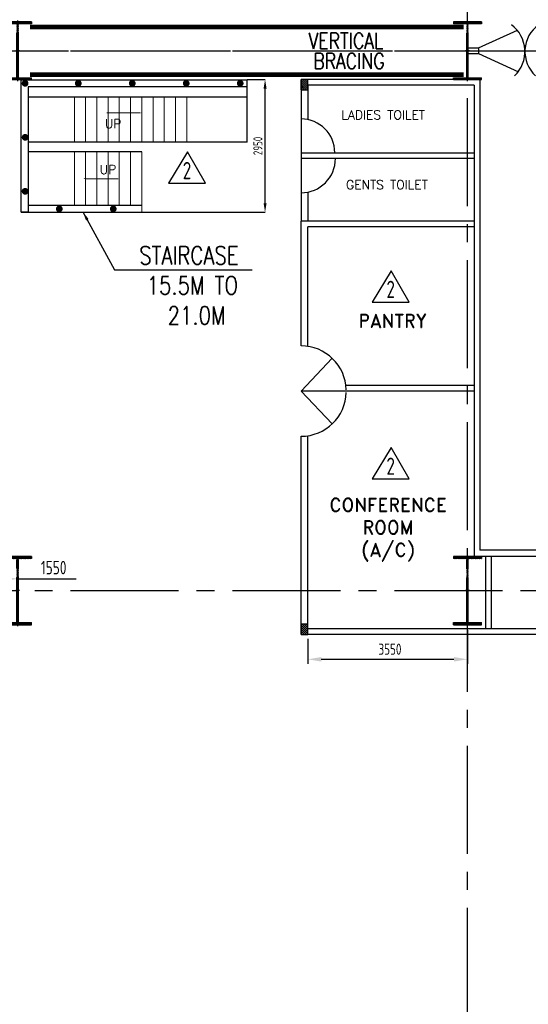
# Model space of a CAD drawing. Extents: x -287416 to 4934791, y -504132 to 1826789.
# Tile 62 of 256: x 52108 to 63415, y -105949 to -84061. Entities that reach past the tile are written whole.
import ezdxf
from ezdxf.enums import TextEntityAlignment as Align

# ---------------------------------------------------------------- set-up
doc = ezdxf.new("R2010")
doc.units = 0
doc.header["$LTSCALE"] = 800
doc.header["$MEASUREMENT"] = 0
for name, pattern in [('CENTER', [2, 1.25, -0.25, 0.25, -0.25]), ('CENTER2', [1.125, 0.75, -0.125, 0.125, -0.125]), ('DASHDOT', [1, 0.5, -0.25, 0, -0.25])]:
    doc.linetypes.add(name, pattern=pattern)
doc.layers.get('DEFPOINTS').update_dxf_attribs({"linetype": 'CONTINUOUS'})
for name, color, linetype in [('COL', 1, 'CENTER'), ('GRID', 8, 'CENTER'), ('HANGERS', 1, 'CONTINUOUS'), ('HATCH', 9, 'CONTINUOUS'), ('REV3', 2, 'CONTINUOUS'), ('STR', 2, 'CONTINUOUS'), ('WALL', 6, 'CONTINUOUS')]:
    doc.layers.add(name, color=color, linetype=linetype)
for name, color, linetype, lineweight in [('DIM', 4, 'CONTINUOUS', 15), ('DOOR', 235, 'CONTINUOUS', 13), ('T', 3, 'CONTINUOUS', 15)]:
    doc.layers.add(name, color=color, linetype=linetype, lineweight=lineweight)
doc.styles.add('ROMAND', font='romand')
doc.styles.add('ROMANS', font='ISO9.shx', dxfattribs={"width": 0.8})
doc.styles.add('S1', font='SIMPLEX.SHX', dxfattribs={"height": 200})
doc.styles.add('S3', font='ROMANS1.SHX', dxfattribs={"width": 0.8})
doc.styles.get("Standard").update_dxf_attribs({"font": 'ISO9'})
doc.dimstyles.new('GS', dxfattribs={"dimscale": 100, "dimtxt": 2.5, "dimasz": 3, "dimexe": 1, "dimexo": 1, "dimgap": 1, "dimtad": 1, "dimdec": 0, "dimzin": 0, "dimdsep": 46, "dimtxsty": 'ROMANS', "dimcen": 0.09, "dimclrd": 4, "dimclre": 8, "dimclrt": 3, "dimadec": 0, "dimazin": 0, "dimtfac": 1, "dimtdec": 0, "dimtofl": 0, "dimtmove": 0, "dimatfit": 3, "dimfxl": 1, "dimtolj": 1, "dimtzin": 0, "dimarcsym": 0})
doc.dimstyles.get("Standard").update_dxf_attribs({"dimtxt": 0.18, "dimasz": 0.18, "dimexe": 0.18, "dimexo": 0.0625, "dimgap": 0.09, "dimtad": 0, "dimtih": 1, "dimtoh": 1, "dimdec": 4, "dimzin": 0, "dimdsep": 46, "dimtxsty": 'Standard', "dimcen": 0.09, "dimadec": 0, "dimazin": 0, "dimtfac": 1, "dimtdec": 4, "dimtofl": 0, "dimtmove": 0, "dimatfit": 3, "dimfxl": 1, "dimtolj": 1, "dimtzin": 0, "dimarcsym": 0})
doc.dimstyles.new('STANDARD$0', dxfattribs={"dimtxt": 250, "dimasz": 200, "dimexe": 0, "dimexo": 0, "dimgap": 100, "dimtad": 1, "dimdec": 0, "dimzin": 0, "dimdsep": 46, "dimtxsty": 'S1', "dimcen": 0, "dimadec": 0, "dimazin": 0, "dimtfac": 1, "dimtdec": 0, "dimtmove": 2, "dimatfit": 3, "dimfxl": 1, "dimtolj": 1, "dimtzin": 0, "dimarcsym": 0})
pattern_1 = [(315, (-329779.136, 7338.897), (-22.097087, -22.097087), [])]

# ---------------------------------------------------------------- blocks, each defined once
blk = doc.blocks.new('A$C1C927E47')
at = {"layer": 'COL'}
h = blk.add_hatch(dxfattribs=at)
h.set_pattern_fill('ANSI31', color=256, scale=100, style=0)
h.paths.add_polyline_path([(16, 0), (0, 0), (0, -710), (16, -710)])
h.paths.add_polyline_path([(16, 710), (0, 710), (0, 0), (16, 0)])
h.paths.add_polyline_path([(0, 710), (-16, 710), (-16, 0), (0, 0)])
h.paths.add_polyline_path([(0, 0), (-16, 0), (-16, -710), (0, -710)])
h.paths.add_polyline_path([(-310, -710), (-310, -760), (0, -760), (0, -710)])
h.paths.add_polyline_path([(310, -760), (310, -710), (0, -710), (0, -760)])
h.paths.add_polyline_path([(310, 710), (310, 760), (0, 760), (0, 710)])
h.paths.add_polyline_path([(-310, 760), (-310, 710), (0, 710), (0, 760)])
for p, q in [((310, 760), (-310, 760)), ((-310, 760), (-310, 710)), ((310, 710), (-310, 710)), ((-16, -710), (-16, 710)), ((16, -710), (16, 710)), ((310, 760), (310, 710)), ((-310, -710), (310, -710)), ((-310, -760), (-310, -710)), ((-310, -760), (310, -760)), ((310, -760), (310, -710))]:
    blk.add_line(p, q, dxfattribs=at)
at = {"layer": 'COL', "color": 2}
for p, q in [((0, -792), (0, 792)), ((44, 0), (-44, 0)), ((44, 0), (-44, 0))]:
    blk.add_line(p, q, dxfattribs=at)
blk = doc.blocks.new('A$C14326149')
at = {"layer": 'COL'}
h = blk.add_hatch(dxfattribs=at)
h.set_pattern_fill('ANSI31', color=256, scale=100, style=0)
h.paths.add_polyline_path([(310, 640), (0, 640), (0, 600), (310, 600)])
h.paths.add_polyline_path([(0, 600), (0, 640), (-310, 640), (-310, 600)])
h.paths.add_polyline_path([(0, -640), (0, -600), (-310, -600), (-310, -640)])
h.paths.add_polyline_path([(0, -600), (0, -640), (310, -640), (310, -600)])
h.paths.add_polyline_path([(-16, 0), (0, 0), (0, 600), (-16, 600)])
h.paths.add_polyline_path([(0, 0), (16, 0), (16, 600), (0, 600)])
h.paths.add_polyline_path([(16, 0), (0, 0), (0, -600), (16, -600)])
h.paths.add_polyline_path([(-16, -600), (0, -600), (0, 0), (-16, 0)])
at = {"layer": 'COL', "color": 2}
for p, q in [((0, -672), (0, 672)), ((44, 0), (-44, 0))]:
    blk.add_line(p, q, dxfattribs=at)
at = {"layer": 'COL'}
for p, q in [((310, 640), (-310, 640)), ((-310, 640), (-310, 600)), ((310, 600), (-310, 600)), ((-16, -600), (-16, 600)), ((16, -600), (16, 600)), ((310, 640), (310, 600)), ((-310, -600), (310, -600)), ((-310, -640), (-310, -600)), ((-310, -640), (310, -640)), ((310, -640), (310, -600))]:
    blk.add_line(p, q, dxfattribs=at)
blk = doc.blocks.new('*D765')
at = {"layer": 'DEFPOINTS', "color": 0, "transparency": 16777216}
for p in [(62063, -97534), (58513, -97726), (62063, -98280)]:
    blk.add_point(p, dxfattribs=at)
at = {"layer": 'WALL', "color": 8, "lineweight": -2, "transparency": 16777216}
for p, q in [((58513, -97826), (58513, -98380)), ((62063, -97634), (62063, -98380))]:
    blk.add_line(p, q, dxfattribs=at)
at = {"layer": 'WALL', "color": 4, "lineweight": -2, "transparency": 16777216}
blk.add_line((58813, -98280), (61763, -98280), dxfattribs=at)
at = {"layer": 'WALL', "color": 4, "transparency": 16777216}
for points in [[(58813, -98230), (58813, -98330), (58513, -98280)], [(61763, -98230), (61763, -98330), (62063, -98280)]]:
    blk.add_solid(points, dxfattribs=at)
at = {"layer": 'WALL', "color": 3, "transparency": 16777216, "insert": (60339, -98055), "char_height": 250, "attachment_point": 5, "style": 'ROMANS'}
blk.add_mtext('\\A1;3550', dxfattribs=at)
blk = doc.blocks.new('*D747')
at = {"layer": 'DEFPOINTS', "color": 0, "transparency": 16777216}
for p in [(57164, -85392), (57563, -85392), (54823, -88342)]:
    blk.add_point(p, dxfattribs=at)
at = {"layer": 'DIM', "color": 2, "lineweight": -2, "transparency": 16777216}
for p, q in [((57164, -85392), (57563, -85392)), ((57563, -88142), (57563, -85592)), ((54823, -88342), (57563, -88342))]:
    blk.add_line(p, q, dxfattribs=at)
at = {"layer": 'DIM', "color": 2, "transparency": 16777216}
for points in [[(57530, -85592), (57597, -85592), (57563, -85392)], [(57530, -88142), (57597, -88142), (57563, -88342)]]:
    blk.add_solid(points, dxfattribs=at)
at = {"layer": 'DIM', "color": 2, "transparency": 16777216, "insert": (57403, -86867), "char_height": 200, "attachment_point": 5, "rotation": 90, "style": 'ROMANS'}
blk.add_mtext('\\A1;2950', dxfattribs=at)
blk = doc.blocks.new('*D583')
at = {"layer": 'DEFPOINTS', "color": 0, "transparency": 16777216}
for p in [(50513, -96491), (52063, -96491), (52063, -96491)]:
    blk.add_point(p, dxfattribs=at)
at = {"layer": 'DIM', "color": 9, "lineweight": -2, "transparency": 16777216}
for p, q in [((50813, -96491), (51763, -96491)), ((52063, -96491), (53363, -96491))]:
    blk.add_line(p, q, dxfattribs=at)
at = {"layer": 'DIM', "color": 9, "transparency": 16777216}
for points in [[(50813, -96441), (50813, -96541), (50513, -96491)], [(51763, -96441), (51763, -96541), (52063, -96491)]]:
    blk.add_solid(points, dxfattribs=at)
at = {"layer": 'DIM', "transparency": 16777216, "insert": (52863, -96241), "char_height": 300, "attachment_point": 5, "style": 'ROMANS'}
blk.add_mtext('\\A1;1550', dxfattribs=at)
blk = doc.blocks.new('REV2')
at = {"layer": 'HANGERS', "linetype": 'Continuous'}
for p, q in [((95462, 93768), (95042, 93069)), ((95862, 93069), (95462, 93768)), ((95042, 93069), (95862, 93069))]:
    blk.add_line(p, q, dxfattribs=at)
at = {"layer": 'HANGERS', "linetype": 'Continuous', "style": 'ROMANS', "width": 0.8}
blk.add_text('2', height=383, dxfattribs=at).set_placement((95357, 93161))

msp = doc.modelspace()

# ---------------------------------------------------------------- hatches: boundary and pattern name
at = {"layer": 'REV3', "linetype": 'Continuous'}
h = msp.add_hatch(dxfattribs=at)
h.set_pattern_fill('ANSI31', color=256, scale=250, angle=360, style=0)
h.set_pattern_definition(pattern_1)
h.paths.add_polyline_path([(58363.1, -85620.5), (58513.7, -85620.5), (58513.7, -85390.5), (58363.1, -85390.5)])
h = msp.add_hatch(dxfattribs=at)
h.set_pattern_fill('ANSI31', color=256, scale=250, angle=360, style=0)
h.set_pattern_definition(pattern_1)
h.paths.add_polyline_path([(58363.1, -97730.1), (58513.7, -97730.1), (58513.7, -97500.1), (58363.1, -97500.1)])

# ---------------------------------------------------------------- linework, layer by layer
at = {"layer": 'DIM'}
for p, q in [((58363.1, -84752), (58363.1, -84755.8)), ((53323.1, -86780.1), (53323.1, -85784.2)), ((53573.1, -86780.1), (53573.1, -85784.2)), ((53823.1, -86780.1), (53823.1, -85784.2)), ((54073.1, -86780.1), (54073.1, -85784.2)), ((54323.1, -86780.1), (54323.1, -85784.2)), ((54573.1, -86780.1), (54573.1, -85784.2)), ((54823.1, -86780.1), (54823.1, -85784.2)), ((55073.1, -86780.1), (55073.1, -85784.2)), ((55323.1, -86780.1), (55323.1, -85784.2)), ((55573.1, -86780.1), (55573.1, -85784.2)), ((55823.1, -86780.1), (55823.1, -85784.2)), ((53323.1, -88190), (53323.1, -86994.8)), ((53573.1, -88190), (53573.1, -86994.8)), ((53823.1, -88190), (53823.1, -86994.8)), ((54073.1, -88190), (54073.1, -86994.8)), ((54323.1, -88190), (54323.1, -86994.8)), ((54573.1, -88190), (54573.1, -86994.8)), ((54823.1, -88110), (54823.1, -86994.8)), ((54823.1, -88342), (54823.1, -88112))]:
    msp.add_line(p, q, dxfattribs=at)
at = {"layer": 'DIM', "const_width": 75, "flags": 128}
for points in [[(52190.8, -85475.8, -1), (52265.8, -85475.8, -1)], [(53372.9, -85475.8, -1), (53447.9, -85475.8, -1)], [(54572.9, -85475.8, -1), (54647.9, -85475.8, -1)], [(55772.9, -85475.8, -1), (55847.9, -85475.8, -1)], [(56972.9, -85475.8, -1), (57047.9, -85475.8, -1)], [(52190.8, -86675.8, -1), (52265.8, -86675.8, -1)], [(52190.8, -87875.8, -1), (52265.8, -87875.8, -1)], [(52950.7, -88266.7, -1), (53025.7, -88266.7, -1)], [(54150.7, -88266.7, -1), (54225.7, -88266.7, -1)]]:
    msp.add_lwpolyline(points, format="xyb", close=True, dxfattribs=at)
at = {"layer": 'GRID', "linetype": 'CENTER2', "ltscale": 4}
for p, q in [((62063.1, -127806.3), (62063.1, -61428.6)), ((-15158.9, -84752), (85527.2, -84752)), ((50794.9, -84752), (85506.3, -84752)), ((50794.9, -84752), (85506.3, -84752)), ((-15158.9, -96752), (85506.3, -96752))]:
    msp.add_line(p, q, dxfattribs=at)
at = {"layer": 'GRID', "color": 6, "linetype": 'ByBlock', "ltscale": 4}
for p, q in [((62079.1, -84688.5), (62310.2, -84688.5)), ((62079.1, -84813.5), (62310.2, -84813.5))]:
    msp.add_line(p, q, dxfattribs=at)
at = {"layer": 'REV3', "linetype": 'Continuous'}
for p, q in [((58363.1, -85620.5), (58363.1, -85390.5)), ((58513.7, -85620.5), (58513.7, -85390.5)), ((52293.1, -88112), (52293.1, -88342)), ((58363.1, -97730.1), (58363.1, -97500.1)), ((58513.7, -97730.1), (58513.7, -97500.1))]:
    msp.add_line(p, q, dxfattribs=at)
for points in [[(58363.1, -85620.5), (58513.7, -85620.5), (58513.7, -85390.5), (58363.1, -85390.5)], [(58363.1, -97730.1), (58513.7, -97730.1), (58513.7, -97500.1), (58363.1, -97500.1)]]:
    msp.add_lwpolyline(points, close=True, dxfattribs=at)
at = {"layer": 'REV3', "linetype": 'Continuous', "flags": 128}
for points in [[(54823.1, -86132.6, 0, 128.8, 0), (54518.5, -86132.6, 21.5, 21.5, 0), (54038.9, -86132.6, 21.5, 21.5, 0)], [(53514.8, -87595.3, 0, 128.8, 0), (53819.3, -87595.3, 21.5, 21.5, 0), (54299, -87595.3, 21.5, 21.5, 0)]]:
    msp.add_lwpolyline(points, format="xyseb", dxfattribs=at)
at = {"layer": 'STR', "color": 7, "linetype": 'DASHDOT', "const_width": 100}
for points in [[(52338.1, -84222), (61979.1, -84222)], [(52338.1, -85282), (61979.1, -85282)]]:
    msp.add_lwpolyline(points, dxfattribs=at)
at = {"layer": 'WALL'}
for p, q in [((62310.2, -84688.5), (63176.1, -84296.7)), ((62310.2, -84688.5), (62310.2, -84813.5)), ((62310.1, -84813.5), (63194.5, -85218.2)), ((57163.7, -86780.1), (57163.7, -85401.1)), ((58363.1, -85392), (58363.1, -88542)), ((62338.1, -85392), (58363.1, -85392)), ((58513.7, -85516.4), (58513.5, -86282)), ((62213.1, -85516.4), (58513.7, -85516.4)), ((62213.1, -85516.4), (62213.1, -95994.4)), ((62338.1, -85392), (62338.1, -95854.8)), ((57163.7, -85784.2), (52293.1, -85784.2)), ((57163.7, -86780.1), (52293.1, -86780.1)), ((54823.1, -86994.8), (52293.1, -86994.8)), ((58363.7, -87016.9), (62213.1, -87016.9)), ((58363.7, -87141.9), (62213.1, -87141.9)), ((58513.1, -87895.1), (58513.1, -88542)), ((54823.1, -88190), (52293.1, -88190)), ((62213.1, -88541.9), (58363.1, -88542)), ((58363.1, -91312.1), (58363.1, -88542)), ((62213.1, -88666.9), (58513.1, -88667)), ((58513.1, -91323.4), (58513.1, -88667)), ((58363.1, -92317.1), (59053.4, -91586.7)), ((58363.1, -92317.1), (59053.4, -93047.4)), ((62213.1, -92317.1), (58363.1, -92317.1)), ((62213.1, -92192.1), (59361.1, -92192.1)), ((58363.1, -97500.1), (58363.1, -93322)), ((58513.1, -97500.1), (58513.1, -93310.7)), ((66697.1, -95854.8), (62338.1, -95854.8)), ((66697.1, -95994.5), (62213.1, -95994.4)), ((62463.1, -95994.4), (62463.1, -97601.4)), ((62588.1, -95994.4), (62588.1, -97601.4)), ((66697.1, -97601.5), (58513.7, -97601.3)), ((66697.1, -97726.5), (58513.7, -97726.3))]:
    msp.add_line(p, q, dxfattribs=at)
for points in [[(57163.7, -85551.2), (52293.1, -85551.1), (52293.1, -88342), (52143.1, -88342), (52143.1, -85401.1), (57163.7, -85401.1)], [(52143.1, -88342), (54823.1, -88342)]]:
    msp.add_lwpolyline(points, dxfattribs=at)
for centre, radius, start, end in [((62595.9, -84770.3), 744.4, 313.74403, 53.21504), ((64077.1, -84769.6), 737.2, 126.11758, 226.92335), ((58363.7, -87016.9), 750, 0.00001, 90.00001), ((58363.7, -87145), 764.9, 270.00001, 0.00001), ((58362.4, -92318.9), 1006.8, 1.71179, 89.95989), ((58362.4, -92315.2), 1006.8, 270.04011, 358.28821)]:
    msp.add_arc(centre, radius, start, end, dxfattribs=at)

# ---------------------------------------------------------------- block references
at = {"layer": 'DIM'}
for name, p in [('A$C14326149', (52063.1, -84752)), ('A$C14326149', (62063.1, -84752)), ('REV2', (-39623.4, -180767.2)), ('REV2', (-35095.3, -183408.7)), ('REV2', (-35095.3, -187339.4))]:
    msp.add_blockref(name, p, dxfattribs=at)
at = {"layer": 'HATCH'}
for p in [(52063.1, -96752), (62063.1, -96752), (62063.1, -96752)]:
    msp.add_blockref('A$C1C927E47', p, dxfattribs=at)

# ---------------------------------------------------------------- texts
at = {"layer": 'DOOR', "ltscale": 101, "style": 'ROMAND'}
for s, height, p in [('LADIES TOILET', 200, (60189.4, -86176.8)), ('UP', 200, (54186, -86372.4)), ('UP', 200, (54070.5, -87391.4)), ('GENTS TOILET', 200, (60272.2, -87729.2)), ('PANTRY', 300, (60395.9, -90754.8))]:
    msp.add_text(s, height=height, dxfattribs=at).set_placement(p, align=Align.MIDDLE)
at = {"layer": 'DOOR', "insert": (60298.1, -96096.4), "char_height": 300, "width": 1131.549, "attachment_point": 8, "style": 'ROMAND'}
msp.add_mtext('CONFERENCE ROOM (A/C)', dxfattribs=at)
at = {"layer": 'T', "style": 'S3', "width": 0.8}
for s, p in [('VERTICAL', (58534, -84705.8)), ('BRACING', (58637.9, -85154.3))]:
    msp.add_text(s, height=350, dxfattribs=at).set_placement(p)
at = {"layer": 'T', "insert": (54146.4, -89100.7, 207.7), "char_height": 400, "width": 3753.309, "attachment_point": 1, "style": 'S3'}
msp.add_mtext('\\pi619.51;STAIRCASE \\P\\pi787.13;15.5M TO \\P\\pi1251.9;21.0M', dxfattribs=at)

# ---------------------------------------------------------------- dimensions: what is measured, and where the dimension line sits
at = {"layer": 'DIM'}
dim = msp.add_linear_dim(base=(57563.3, -85392), p1=(54823.1, -88342), p2=(57163.7, -85392), angle=270, dimstyle='STANDARD$0', override={"dimscale": 100, "dimtxt": 2, "dimasz": 2, "dimgap": 0.6, "dimtxsty": 'ROMANS', "dimclrd": 2, "dimclre": 2, "dimclrt": 2, "dimtix": 1, "dimfxl": 0.5}, dxfattribs=at)
dim.commit()
dim.dimension.update_dxf_attribs({"geometry": '*D747', "text_midpoint": (57403.3, -86867)})
dim = msp.add_linear_dim(base=(52063.1, -96490.7), p1=(50513.1, -96490.7), p2=(52063.1, -96490.7), dimstyle='STANDARD$0', override={"dimtxt": 300, "dimasz": 300, "dimtxsty": 'ROMANS', "dimclrd": 9, "dimclre": 9, "dimclrt": 256, "dimtix": 1, "dimtmove": 0}, dxfattribs=at)
dim.commit()
dim.dimension.update_dxf_attribs({"geometry": '*D583', "text_midpoint": (52863.1, -96490.7), "dimtype": 160})
at = {"layer": 'WALL'}
dim = msp.add_linear_dim(base=(62063.1, -98280.3), p1=(58513.1, -97726.3), p2=(62063.1, -97534.4), dimstyle='GS', dxfattribs=at)
dim.commit()
dim.dimension.update_dxf_attribs({"geometry": '*D765', "text_midpoint": (60338.6, -98280.3), "dimtype": 160})

# ---------------------------------------------------------------- leaders
at = {"layer": 'DIM'}
msp.add_leader([(53514.6, -88332.8), (54217, -89621.2), (57278.7, -89621.2)], dimstyle='Standard', override={"dimscale": 100, "dimtxt": 2, "dimasz": 2, "dimexe": 0, "dimexo": 0, "dimgap": 0.6, "dimtad": 0, "dimtih": 0, "dimtoh": 0, "dimdec": 0, "dimtxsty": 'ROMANS', "dimcen": 0, "dimclrd": 2, "dimclre": 2, "dimclrt": 2, "dimtdec": 0, "dimtix": 1, "dimtofl": 1, "dimtmove": 2, "dimfxl": 0.5}, dxfattribs=at)

doc.saveas('drawing.dxf')
